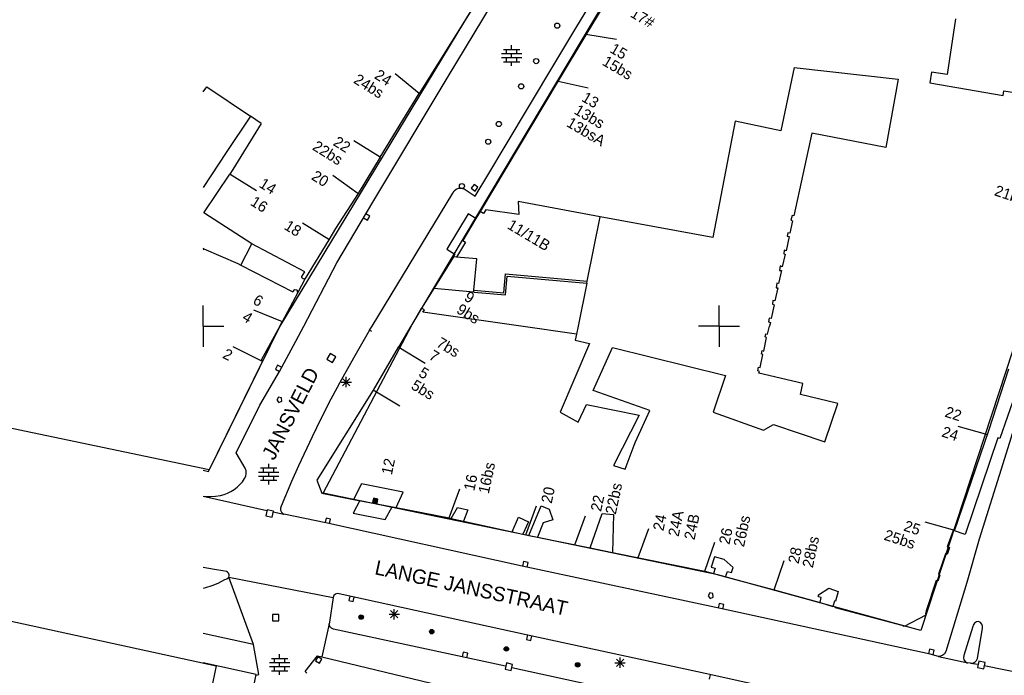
# Model space of a CAD drawing. Header units: millimetres. Extents: x 135944 to 142000, y 454200 to 456692.
# Tile 70 of 153: x 136632 to 136728, y 456166 to 456230. Entities that reach past the tile are written whole.
import ezdxf
from ezdxf.enums import TextEntityAlignment as Align

# ---------------------------------------------------------------- set-up
doc = ezdxf.new("R2010")
doc.units = ezdxf.units.MM
for name, color, linetype in [('TotaalGBKN2013_Bistad', 251, 'Continuous'), ('TotaalGBKN2013X$0$Contouren', 251, 'Continuous'), ('TotaalGBKN2013X$0$Xref', 251, 'Continuous')]:
    doc.layers.add(name, color=color, linetype=linetype)
doc.styles.add('TotaalGBKN2013X$0$GBKN binnenstad 2009$0$Standard', font='txt')

# ---------------------------------------------------------------- blocks, each defined once
blk = doc.blocks.new('TotaalGBKN2013X$0$GBKN binnenstad 2009')
at = {"layer": 'TotaalGBKN2013_Bistad'}
for p, q in [((136686114, 456228910), (136691119, 456237243)), ((136690536, 456233988), (136687078, 456228281)), ((136676665, 456231807), (136672772, 456225506)), ((136673743, 456224225), (136677945, 456231178)), ((136722943, 456229830), (136722123, 456224427)), ((136684095, 456225507), (136686114, 456228910)), ((136687078, 456228281), (136684397, 456223791)), ((136687097, 456228328), (136690060, 456227856)), ((136679890, 456226859), (136679890, 456227259)), ((136678910, 456226459), (136680870, 456226459)), ((136679090, 456226859), (136680690, 456226859)), ((136679390, 456226459), (136679390, 456226859)), ((136679890, 456226059), (136679890, 456226459)), ((136680390, 456226459), (136680390, 456226859)), ((136672772, 456225506), (136670935, 456222564)), ((136678910, 456226059), (136680870, 456226059)), ((136679090, 456225659), (136680690, 456225659)), ((136679262, 456217482), (136684095, 456225507)), ((136679390, 456225659), (136679390, 456226059)), ((136679890, 456225259), (136679890, 456225659)), ((136680390, 456225659), (136680390, 456226059)), ((136670926, 456222569), (136668599, 456224487)), ((136707299, 456225111), (136705984, 456218968)), ((136707299, 456225111), (136717363, 456223983)), ((136720591, 456224633), (136720440, 456223617)), ((136722123, 456224427), (136720591, 456224633)), ((136666441, 456212032), (136673743, 456224225)), ((136684397, 456223791), (136676846, 456211143)), ((136684400, 456223789), (136687326, 456223124)), ((136717363, 456223983), (136716163, 456217334)), ((136720440, 456223617), (136727536, 456222380)), ((136650000, 456222730), (136650354, 456223220)), ((136650354, 456223220), (136654560, 456220366)), ((136669330, 456219994), (136670935, 456222564)), ((136727536, 456222380), (136727617, 456222844)), ((136727617, 456222844), (136728858, 456222628)), ((136654560, 456220366), (136652214, 456216861)), ((136655606, 456219656), (136652875, 456215193)), ((136655606, 456219656), (136654560, 456220366)), ((136667146, 456216405), (136669330, 456219994)), ((136701552, 456219889), (136699398, 456208607)), ((136705984, 456218968), (136701552, 456219889)), ((136708991, 456218723), (136707265, 456210708)), ((136716163, 456217334), (136708991, 456218723)), ((136667138, 456216410), (136664588, 456217991)), ((136652214, 456216861), (136650000, 456213462)), ((136677691, 456214801), (136679262, 456217482)), ((136667146, 456216405), (136665008, 456212890)), ((136652875, 456215193), (136652572, 456214744)), ((136676345, 456212607), (136677691, 456214801)), ((136650043, 456211000), (136652572, 456214744)), ((136655162, 456213123), (136652618, 456214714)), ((136664992, 456212862), (136662561, 456214621)), ((136665008, 456212890), (136662816, 456209472)), ((136666357, 456200000), (136674181, 456212912)), ((136674181, 456212912), (136674319, 456213128)), ((136674319, 456213128), (136674517, 456213292)), ((136674517, 456213292), (136674755, 456213387)), ((136674755, 456213387), (136675011, 456213404)), ((136675011, 456213404), (136675260, 456213342)), ((136675260, 456213342), (136675298, 456213325)), ((136675298, 456213325), (136676345, 456212607)), ((136676254, 456213746), (136675983, 456213387)), ((136675983, 456213387), (136676342, 456213116)), ((136676613, 456213475), (136676254, 456213746)), ((136676342, 456213116), (136676613, 456213475)), ((136662953, 456206151), (136666441, 456212032)), ((136688475, 456210626), (136680518, 456212097)), ((136680518, 456212097), (136680592, 456210840)), ((136654691, 456207985), (136650043, 456211000)), ((136676846, 456211143), (136676413, 456210447)), ((136677180, 456210942), (136676846, 456211143)), ((136677381, 456211276), (136677180, 456210942)), ((136680592, 456210840), (136677381, 456211276)), ((136665537, 456210512), (136665925, 456210284)), ((136666154, 456210671), (136665766, 456210900)), ((136665925, 456210284), (136666154, 456210671)), ((136675686, 456210887), (136673617, 456207463)), ((136676413, 456210447), (136675167, 456208306)), ((136676413, 456210447), (136675686, 456210887)), ((136687213, 456204362), (136688475, 456210626)), ((136699398, 456208607), (136688475, 456210626)), ((136707138, 456210238), (136706854, 456209020)), ((136707093, 456210733), (136706973, 456210288)), ((136706973, 456210288), (136707138, 456210238)), ((136707265, 456210708), (136707093, 456210733)), ((136662158, 456208398), (136659615, 456209989)), ((136662816, 456209472), (136662167, 456208378)), ((136706682, 456209070), (136706613, 456208734)), ((136706854, 456209020), (136706682, 456209070)), ((136662167, 456208378), (136659863, 456204612)), ((136675413, 456208164), (136674558, 456206711)), ((136675167, 456208306), (136675413, 456208164)), ((136706797, 456208696), (136706513, 456207325)), ((136706613, 456208734), (136706797, 456208696)), ((136650057, 456207500), (136650000, 456207527)), ((136650057, 456207500), (136650000, 456207382)), ((136650057, 456207500), (136653346, 456206076)), ((136653627, 456205933), (136654691, 456207985)), ((136659834, 456205271), (136654691, 456207985)), ((136673617, 456207463), (136674399, 456206989)), ((136706315, 456207376), (136706271, 456207033)), ((136706513, 456207325), (136706315, 456207376)), ((136674246, 456206741), (136672341, 456203660)), ((136674399, 456206989), (136674246, 456206741)), ((136674558, 456206711), (136674246, 456206741)), ((136676508, 456206535), (136674558, 456206711)), ((136676235, 456203508), (136676508, 456206535)), ((136706418, 456207002), (136706127, 456205764)), ((136706271, 456207033), (136706418, 456207002)), ((136653346, 456206076), (136653627, 456205933)), ((136653627, 456205933), (136658686, 456203340)), ((136659563, 456204807), (136659834, 456205271)), ((136659732, 456200000), (136662953, 456206151)), ((136706070, 456205390), (136705779, 456204133)), ((136705936, 456205846), (136705866, 456205415)), ((136705866, 456205415), (136706070, 456205390)), ((136706127, 456205764), (136705936, 456205846)), ((136659863, 456204612), (136659155, 456203284)), ((136659553, 456204732), (136659563, 456204807)), ((136659579, 456204672), (136659553, 456204732)), ((136659680, 456204598), (136659579, 456204672)), ((136659750, 456204578), (136659680, 456204598)), ((136659863, 456204612), (136659750, 456204578)), ((136679128, 456203247), (136679293, 456205075)), ((136679293, 456205075), (136687213, 456204362)), ((136679309, 456203030), (136679474, 456204858)), ((136679474, 456204858), (136687173, 456204165)), ((136687173, 456204165), (136687213, 456204362)), ((136658686, 456203340), (136658879, 456203566)), ((136658879, 456203566), (136659050, 456203523)), ((136659050, 456203523), (136659110, 456203488)), ((136659110, 456203488), (136659091, 456203328)), ((136659091, 456203328), (136659155, 456203284)), ((136672341, 456203660), (136671155, 456201742)), ((136676217, 456203309), (136672341, 456203660)), ((136676217, 456203309), (136676235, 456203508)), ((136676235, 456203508), (136679128, 456203247)), ((136687173, 456204165), (136686334, 456200000)), ((136705716, 456203727), (136705419, 456202452)), ((136705601, 456204183), (136705551, 456203727)), ((136705551, 456203727), (136705716, 456203727)), ((136705779, 456204133), (136705601, 456204183)), ((136659155, 456203284), (136657654, 456200432)), ((136676217, 456203309), (136679309, 456203030)), ((136705215, 456202502), (136705177, 456202127)), ((136705419, 456202452), (136705215, 456202502)), ((136650000, 456200000), (136650000, 456202000)), ((136657664, 456200428), (136654885, 456201556)), ((136670137, 456200000), (136671155, 456201742)), ((136671430, 456201580), (136671155, 456201742)), ((136671298, 456201356), (136671430, 456201580)), ((136700000, 456200000), (136700000, 456202000)), ((136705355, 456202071), (136705052, 456200738)), ((136705177, 456202127), (136705355, 456202071)), ((136680783, 456200000), (136671298, 456201356)), ((136704878, 456200782), (136704811, 456200427)), ((136705052, 456200738), (136704878, 456200782)), ((136650000, 456200000), (136652000, 456200000)), ((136650000, 456200000), (136652000, 456200000)), ((136650000, 456200000), (136650000, 456198000)), ((136657418, 456200000), (136655613, 456196697)), ((136657418, 456200000), (136657654, 456200432)), ((136658963, 456198532), (136659732, 456200000)), ((136666127, 456199620), (136664686, 456197138)), ((136666127, 456199620), (136666357, 456200000)), ((136666345, 456199498), (136666127, 456199621)), ((136668946, 456197961), (136670137, 456200000)), ((136686179, 456199229), (136680783, 456200000)), ((136686334, 456200000), (136686179, 456199229)), ((136700000, 456200000), (136698000, 456200000)), ((136700000, 456200000), (136698000, 456200000)), ((136700000, 456200000), (136702000, 456200000)), ((136700000, 456200000), (136702000, 456200000)), ((136700000, 456200000), (136700000, 456198000)), ((136704708, 456199233), (136704898, 456200000)), ((136704811, 456200427), (136704988, 456200365)), ((136704988, 456200365), (136704898, 456200000)), ((136731655, 456200000), (136727513, 456186660)), ((136686179, 456199229), (136686060, 456198639)), ((136686060, 456198639), (136687437, 456198321)), ((136704340, 456197592), (136704611, 456198917)), ((136704463, 456198953), (136704538, 456199266)), ((136704611, 456198917), (136704463, 456198953)), ((136704538, 456199266), (136704708, 456199233)), ((136655738, 456196574), (136652905, 456197992)), ((136657387, 456195607), (136658963, 456198532)), ((136668905, 456197976), (136666482, 456193804)), ((136668946, 456197961), (136668905, 456197976)), ((136668946, 456197961), (136671523, 456196426)), ((136687437, 456198321), (136684605, 456191655)), ((136687792, 456193765), (136689658, 456197926)), ((136689658, 456197926), (136700638, 456195207)), ((136704116, 456197291), (136704179, 456197637)), ((136704179, 456197637), (136704340, 456197592)), ((136655613, 456196697), (136655762, 456196623)), ((136662309, 456197339), (136661988, 456196808)), ((136661988, 456196808), (136662519, 456196487)), ((136662840, 456197018), (136662309, 456197339)), ((136662519, 456196487), (136662840, 456197018)), ((136664686, 456197138), (136663388, 456194824)), ((136704005, 456195982), (136704262, 456197256)), ((136704262, 456197256), (136704116, 456197291)), ((136650500, 456185913), (136655738, 456196574)), ((136655762, 456196623), (136655738, 456196574)), ((136657190, 456196221), (136656986, 456195821)), ((136656986, 456195821), (136657386, 456195616)), ((136657591, 456196017), (136657190, 456196221)), ((136703748, 456195661), (136703828, 456196025)), ((136703828, 456196025), (136704005, 456195982)), ((136726170, 456189870), (136728111, 456195847)), ((136655471, 456192321), (136657387, 456195607)), ((136663388, 456194824), (136662373, 456192924)), ((136663504, 456194221), (136664212, 456194929)), ((136664212, 456194221), (136663504, 456194929)), ((136663858, 456194075), (136663858, 456195075)), ((136700638, 456195207), (136699424, 456191663)), ((136703916, 456195616), (136703748, 456195661)), ((136703874, 456195431), (136703916, 456195616)), ((136708118, 456194439), (136703874, 456195431)), ((136729453, 456195492), (136727239, 456189111)), ((136666482, 456193804), (136661013, 456185048)), ((136663358, 456194575), (136664358, 456194575)), ((136666479, 456193822), (136669056, 456192287)), ((136707894, 456193368), (136708118, 456194439)), ((136657283, 456193114), (136657114, 456192825)), ((136657114, 456192825), (136657319, 456192594)), ((136657569, 456193051), (136657283, 456193114)), ((136657602, 456192718), (136657569, 456193051)), ((136662373, 456192924), (136661393, 456191006)), ((136693306, 456191809), (136687792, 456193765)), ((136711535, 456192496), (136707894, 456193368)), ((136653181, 456187701), (136655471, 456192321)), ((136657319, 456192594), (136657602, 456192718)), ((136686352, 456190674), (136687159, 456192393)), ((136687159, 456192393), (136692273, 456191355)), ((136710269, 456188768), (136711535, 456192496)), ((136661393, 456191006), (136660546, 456189271)), ((136684605, 456191655), (136686352, 456190674)), ((136692273, 456191355), (136689766, 456186496)), ((136692073, 456189141), (136693306, 456191809)), ((136699424, 456191663), (136704298, 456189910)), ((136704298, 456189910), (136705280, 456190453)), ((136705280, 456190453), (136710269, 456188768)), ((136723146, 456190284), (136726037, 456189485)), ((136660546, 456189271), (136659232, 456186463)), ((136691899, 456188793), (136692073, 456189141)), ((136722820, 456180136), (136726170, 456189870)), ((136727044, 456189161), (136723854, 456179782)), ((136727239, 456189111), (136727044, 456189161)), ((136690886, 456186135), (136691769, 456188453)), ((136691769, 456188453), (136691899, 456188793)), ((136654061, 456186231), (136653181, 456187701)), ((136654148, 456185964), (136654061, 456186231)), ((136655543, 456186247), (136657143, 456186247)), ((136655843, 456185847), (136655843, 456186247)), ((136656343, 456186247), (136656343, 456186647)), ((136656843, 456185847), (136656843, 456186247)), ((136659232, 456186463), (136658559, 456184940)), ((136689766, 456186496), (136690886, 456186135)), ((136727513, 456186660), (136725214, 456179328)), ((136650000, 456186031), (136650500, 456185913)), ((136653788, 456184913), (136654001, 456185211)), ((136654001, 456185211), (136654108, 456185455)), ((136654108, 456185455), (136654159, 456185705)), ((136654159, 456185705), (136654148, 456185964)), ((136655363, 456185847), (136657323, 456185847)), ((136655363, 456185447), (136657323, 456185447)), ((136655843, 456185047), (136655843, 456185447)), ((136656343, 456185447), (136656343, 456185847)), ((136656843, 456185047), (136656843, 456185447)), ((136652991, 456184161), (136653281, 456184385)), ((136653281, 456184385), (136653547, 456184637)), ((136653547, 456184637), (136653788, 456184913)), ((136655543, 456185047), (136657143, 456185047)), ((136656343, 456184647), (136656343, 456185047)), ((136658559, 456184940), (136657564, 456182524)), ((136661013, 456185048), (136661506, 456183792)), ((136665342, 456184698), (136664575, 456183197)), ((136669373, 456183886), (136665342, 456184698)), ((136650000, 456183519), (136650204, 456183488)), ((136650000, 456183499), (136656156, 456182121)), ((136650204, 456183488), (136650692, 456183465)), ((136650692, 456183465), (136651179, 456183493)), ((136651179, 456183493), (136651661, 456183571)), ((136651661, 456183571), (136652014, 456183667)), ((136652014, 456183667), (136652356, 456183799)), ((136652356, 456183799), (136652682, 456183965)), ((136652682, 456183965), (136652991, 456184161)), ((136661506, 456183792), (136664575, 456183197)), ((136666501, 456183302), (136666419, 456182880)), ((136666923, 456183220), (136666501, 456183302)), ((136668693, 456182395), (136669373, 456183886)), ((136673836, 456181400), (136674862, 456184219)), ((136657564, 456182524), (136657489, 456182337)), ((136657489, 456182337), (136657492, 456182136)), ((136665178, 456183071), (136664535, 456181844)), ((136664575, 456183197), (136668693, 456182395)), ((136666419, 456182880), (136666841, 456182798)), ((136666548, 456183232), (136666489, 456182927)), ((136666489, 456182927), (136666794, 456182868)), ((136666853, 456183173), (136666548, 456183232)), ((136666596, 456183161), (136666560, 456182975)), ((136666560, 456182975), (136666746, 456182939)), ((136666782, 456183125), (136666596, 456183161)), ((136666643, 456183091), (136666630, 456183022)), ((136666630, 456183022), (136666699, 456183009)), ((136666712, 456183078), (136666643, 456183091)), ((136666699, 456183009), (136666712, 456183078)), ((136666746, 456182939), (136666782, 456183125)), ((136666794, 456182868), (136666853, 456183173)), ((136666841, 456182798), (136666923, 456183220)), ((136667618, 456181252), (136668322, 456182459)), ((136668693, 456182395), (136673835, 456181394)), ((136674046, 456181353), (136674660, 456182422)), ((136674660, 456182422), (136675662, 456182168)), ((136681272, 456179757), (136682298, 456182576)), ((136681562, 456179697), (136682755, 456182559)), ((136682755, 456182559), (136683540, 456182252)), ((136656192, 456182194), (136656060, 456181588)), ((136656060, 456181588), (136656666, 456181456)), ((136656798, 456182062), (136656192, 456182194)), ((136656666, 456181456), (136656798, 456182062)), ((136656783, 456181985), (136657820, 456181761)), ((136657492, 456182136), (136657572, 456181951)), ((136657572, 456181951), (136657717, 456181811)), ((136657717, 456181811), (136657820, 456181761)), ((136661864, 456180927), (136657820, 456181761)), ((136661906, 456181380), (136661809, 456180940)), ((136662346, 456181283), (136661906, 456181380)), ((136664535, 456181844), (136667618, 456181252)), ((136673835, 456181394), (136674046, 456181353)), ((136675662, 456182168), (136675218, 456181093)), ((136679938, 456180052), (136680551, 456181476)), ((136680551, 456181476), (136681533, 456181032)), ((136683540, 456182252), (136683876, 456181215)), ((136686033, 456178789), (136687059, 456181608)), ((136687506, 456178485), (136688681, 456181835)), ((136688681, 456181835), (136689770, 456181717)), ((136689770, 456181717), (136689658, 456178046)), ((136680928, 456176723), (136661864, 456180927)), ((136662249, 456180843), (136662346, 456181283)), ((136674046, 456181353), (136675218, 456181093)), ((136675218, 456181093), (136679938, 456180052)), ((136681533, 456181032), (136680990, 456179820)), ((136682951, 456180914), (136682402, 456179526)), ((136683876, 456181215), (136682951, 456180914)), ((136719954, 456181008), (136722845, 456180209)), ((136679938, 456180052), (136680990, 456179820)), ((136680990, 456179820), (136681562, 456179697)), ((136681562, 456179697), (136682402, 456179526)), ((136682402, 456179526), (136687506, 456178485)), ((136692175, 456177542), (136693201, 456180361)), ((136722686, 456180161), (136722114, 456178603)), ((136722820, 456180136), (136722686, 456180161)), ((136723854, 456179782), (136722820, 456180136)), ((136698630, 456176216), (136699603, 456179055)), ((136722114, 456178603), (136722339, 456178513)), ((136722339, 456178513), (136722131, 456177859)), ((136725214, 456179328), (136724017, 456175142)), ((136687506, 456178485), (136689658, 456178046)), ((136689658, 456178046), (136698630, 456176216)), ((136699552, 456177634), (136699232, 456176611)), ((136700493, 456177361), (136699552, 456177634)), ((136721961, 456177904), (136721271, 456175948)), ((136722131, 456177859), (136721961, 456177904)), ((136700146, 456172601), (136680928, 456176723)), ((136681046, 456177160), (136680949, 456176720)), ((136681486, 456177063), (136681046, 456177160)), ((136681389, 456176623), (136681486, 456177063)), ((136699232, 456176611), (136699615, 456176513)), ((136701359, 456176579), (136700493, 456177361)), ((136705356, 456174427), (136706329, 456177266)), ((136651091, 456176390), (136650000, 456176584)), ((136651901, 456176263), (136651091, 456176390)), ((136652233, 456176184), (136651901, 456176263)), ((136652333, 456176128), (136652233, 456176184)), ((136652438, 456176022), (136652333, 456176128)), ((136652490, 456175652), (136652398, 456175546)), ((136652503, 456175887), (136652438, 456176022)), ((136652490, 456175652), (136652518, 456175768)), ((136654853, 456169125), (136652490, 456175652)), ((136652490, 456175652), (136662584, 456173681)), ((136652518, 456175768), (136652503, 456175887)), ((136698630, 456176216), (136699463, 456175994)), ((136699615, 456176513), (136699463, 456175994)), ((136699463, 456175994), (136700614, 456175688)), ((136700614, 456175688), (136700818, 456176213)), ((136700614, 456175688), (136705356, 456174427)), ((136700818, 456176213), (136701214, 456176094)), ((136701214, 456176094), (136701359, 456176579)), ((136721412, 456175843), (136721204, 456175269)), ((136721271, 456175948), (136721412, 456175843)), ((136650818, 456174801), (136650213, 456174604)), ((136651409, 456175036), (136650818, 456174801)), ((136652064, 456175382), (136651409, 456175036)), ((136652280, 456175469), (136652064, 456175382)), ((136652398, 456175546), (136652280, 456175469)), ((136721059, 456175319), (136720086, 456172395)), ((136721204, 456175269), (136721059, 456175319)), ((136724017, 456175142), (136721978, 456168426)), ((136650213, 456174604), (136650000, 456174542)), ((136662665, 456173865), (136662586, 456173691)), ((136662807, 456173993), (136662665, 456173865)), ((136662990, 456174052), (136662807, 456173993)), ((136663180, 456174032), (136662990, 456174052)), ((136681311, 456170065), (136663180, 456174032)), ((136664191, 456173813), (136664094, 456173373)), ((136699107, 456174114), (136698938, 456173825)), ((136698938, 456173825), (136699143, 456173594)), ((136699393, 456174051), (136699107, 456174114)), ((136699426, 456173718), (136699393, 456174051)), ((136705356, 456174427), (136709805, 456173176)), ((136709655, 456173743), (136709660, 456173923)), ((136709905, 456173683), (136709655, 456173743)), ((136709660, 456173923), (136710644, 456174566)), ((136710644, 456174566), (136711559, 456174252)), ((136711559, 456174252), (136711285, 456173308)), ((136662584, 456173681), (136662236, 456171281)), ((136662586, 456173691), (136662584, 456173681)), ((136664094, 456173373), (136664534, 456173276)), ((136664534, 456173276), (136664631, 456173716)), ((136699143, 456173594), (136699426, 456173718)), ((136700023, 456173090), (136699926, 456172650)), ((136700463, 456172993), (136700023, 456173090)), ((136700366, 456172553), (136700463, 456172993)), ((136709805, 456173176), (136709905, 456173683)), ((136709805, 456173176), (136711020, 456172817)), ((136711200, 456173328), (136711020, 456172817)), ((136711300, 456172734), (136711020, 456172817)), ((136711285, 456173308), (136711200, 456173328)), ((136656696, 456172025), (136656696, 456171405)), ((136657316, 456172025), (136656696, 456172025)), ((136657316, 456171405), (136657316, 456172025)), ((136668009, 456172052), (136669009, 456172052)), ((136668155, 456171698), (136668863, 456172406)), ((136668863, 456171698), (136668155, 456172406)), ((136668509, 456171552), (136668509, 456172552)), ((136720472, 456168177), (136700146, 456172601)), ((136711300, 456172679), (136711300, 456172734)), ((136717760, 456170974), (136711300, 456172679)), ((136720047, 456171968), (136717958, 456170848)), ((136720086, 456172395), (136720027, 456172111)), ((136720027, 456172111), (136720047, 456171968)), ((136656696, 456171405), (136657316, 456171405)), ((136662201, 456171125), (136661506, 456167907)), ((136662236, 456171281), (136662201, 456171125)), ((136662212, 456170995), (136662201, 456171125)), ((136662292, 456170816), (136662212, 456170995)), ((136717958, 456170848), (136717760, 456170974)), ((136724606, 456170874), (136723734, 456168039)), ((136724643, 456170985), (136724606, 456170874)), ((136724769, 456171171), (136724643, 456170985)), ((136724951, 456171302), (136724769, 456171171)), ((136725168, 456171361), (136724951, 456171302)), ((136725344, 456171263), (136725168, 456171361)), ((136725486, 456171098), (136725344, 456171263)), ((136725561, 456170892), (136725486, 456171098)), ((136725557, 456170674), (136725561, 456170892)), ((136654853, 456169125), (136650000, 456170193)), ((136662436, 456170684), (136662292, 456170816)), ((136662621, 456170619), (136662436, 456170684)), ((136679299, 456167007), (136662621, 456170619)), ((136699106, 456166207), (136681311, 456170065)), ((136681422, 456170043), (136681325, 456169603)), ((136681765, 456169506), (136681862, 456169946)), ((136725055, 456167788), (136725557, 456170674)), ((136655367, 456166196), (136654853, 456169125)), ((136681325, 456169603), (136681765, 456169506)), ((136657402, 456167770), (136657402, 456168170)), ((136659859, 456166507), (136661083, 456168009)), ((136661083, 456168009), (136661506, 456167907)), ((136675205, 456168356), (136675108, 456167916)), ((136675645, 456168259), (136675205, 456168356)), ((136675548, 456167819), (136675645, 456168259)), ((136720406, 456168650), (136720310, 456168211)), ((136720845, 456168555), (136720406, 456168650)), ((136721283, 456167965), (136720472, 456168177)), ((136720750, 456168115), (136720845, 456168555)), ((136721685, 456168066), (136721467, 456167979)), ((136721862, 456168221), (136721685, 456168066)), ((136721978, 456168426), (136721862, 456168221)), ((136723734, 456168039), (136723703, 456167834)), ((136655121, 456166215), (136650000, 456167331)), ((136656422, 456167370), (136658382, 456167370)), ((136656602, 456167770), (136658202, 456167770)), ((136656902, 456167370), (136656902, 456167770)), ((136657402, 456166970), (136657402, 456167370)), ((136657902, 456167370), (136657902, 456167770)), ((136661101, 456167930), (136660869, 456167544)), ((136660869, 456167544), (136661255, 456167312)), ((136661487, 456167698), (136661101, 456167930)), ((136661255, 456167312), (136661487, 456167698)), ((136661506, 456167907), (136672899, 456165172)), ((136679386, 456167321), (136679254, 456166715)), ((136679992, 456167189), (136679386, 456167321)), ((136679860, 456166583), (136679992, 456167189)), ((136689910, 456167341), (136690910, 456167341)), ((136690056, 456166987), (136690764, 456167695)), ((136690764, 456166987), (136690056, 456167695)), ((136690410, 456166841), (136690410, 456167841)), ((136721467, 456167979), (136721283, 456167965)), ((136721283, 456167965), (136724123, 456167328)), ((136723703, 456167834), (136723751, 456167632)), ((136723751, 456167632), (136723871, 456167463)), ((136723871, 456167463), (136724046, 456167352)), ((136724046, 456167352), (136724123, 456167328)), ((136724370, 456167294), (136724123, 456167328)), ((136724370, 456167294), (136724594, 456167310)), ((136724370, 456167294), (136725078, 456167204)), ((136724594, 456167310), (136724797, 456167403)), ((136724797, 456167403), (136724956, 456167561)), ((136724956, 456167561), (136725050, 456167765)), ((136725050, 456167765), (136725055, 456167788)), ((136725182, 456167486), (136725060, 456166878)), ((136725790, 456167364), (136725182, 456167486)), ((136725668, 456166756), (136725790, 456167364)), ((136725713, 456167076), (136734272, 456165359)), ((136653422, 456157962), (136655121, 456166215)), ((136655122, 456166149), (136655368, 456166196)), ((136656422, 456166970), (136658382, 456166970)), ((136656602, 456166570), (136658202, 456166570)), ((136656902, 456166570), (136656902, 456166970)), ((136657402, 456166170), (136657402, 456166570)), ((136657902, 456166570), (136657902, 456166970)), ((136660047, 456166341), (136659860, 456166507)), ((136679254, 456166715), (136679860, 456166583)), ((136679899, 456166877), (136697095, 456163152)), ((136699157, 456166197), (136699060, 456165757)), ((136711342, 456163496), (136699106, 456166207)), ((136725060, 456166878), (136725668, 456166756))]:
    blk.add_line(p, q, dxfattribs=at)
for centre, radius in [((136684319, 456229158), 250), ((136682276, 456225719), 250), ((136680820, 456223269), 250), ((136678649, 456219615), 250), ((136677628, 456217896), 250), ((136675074, 456213597), 250), ((136665300, 456171772), 215), ((136665300, 456171772), 155), ((136665300, 456171772), 95), ((136665300, 456171772), 35), ((136672148, 456170362), 215), ((136672148, 456170362), 155), ((136672148, 456170362), 95), ((136672148, 456170362), 35), ((136679382, 456168683), 215), ((136679382, 456168683), 155), ((136679382, 456168683), 95), ((136679382, 456168683), 35), ((136686293, 456167139), 215), ((136686293, 456167139), 155), ((136686293, 456167139), 95), ((136686293, 456167139), 35)]:
    blk.add_circle(centre, radius, dxfattribs=at)
at = {"layer": 'TotaalGBKN2013_Bistad', "style": 'TotaalGBKN2013X$0$GBKN binnenstad 2009$0$Standard'}
for s, rotation, p in [('17#', 329.4966, (136691585.5, 456230525.1)), ('15', 329.5022, (136689604.5, 456227080.1)), ('15bs', 329.5022, (136688864.5, 456225856.1)), ('13', 329.5022, (136686862.5, 456222352.1)), ('13bs', 329.5022, (136686131.5, 456221124.1)), ('13bsA', 329.5022, (136685397.5, 456219896.1)), ('16', 327.9876, (136654759.4, 456212253.9)), ('11/11B', 329.2053, (136679652.8, 456209987.7)), ('9', 328.3812, (136675474.3, 456203018.8)), ('9bs', 328.3812, (136674727.3, 456201801.8)), ('7bs', 329.2072, (136672780.8, 456198540.7)), ('7', 329.2072, (136672047.8, 456197311.7)), ('5', 329.1978, (136671064.9, 456195651.7)), ('5bs', 329.2072, (136670329.8, 456194424.7)), ('12', 77.9549, (136667760.6, 456185624)), ('16bs', 77.9549, (136677156.6, 456183790)), ('16', 77.9549, (136675751.6, 456184063)), ('20', 77.9549, (136683255.6, 456182854)), ('22bs', 77.9549, (136689471.6, 456181788)), ('22', 77.9549, (136688046.6, 456182064)), ('24', 77.9549, (136694086.6, 456180183)), ('24A', 78.4716, (136695561.6, 456179633.3)), ('24B', 78.4716, (136697109.6, 456179309.3)), ('26bs', 77.9549, (136701898.6, 456178629)), ('26', 77.9549, (136700488.6, 456178875)), ('28bs', 77.9549, (136708573.6, 456176610)), ('28', 77.9549, (136707195.6, 456177002))]:
    blk.add_text(s, height=1054, rotation=rotation, dxfattribs=at).set_placement(p, align=Align.MIDDLE_LEFT)
for s, rotation, p in [('24bs', 327.9876, (136667353.2, 456222490.2)), ('24', 327.9876, (136668115.9, 456223712.6)), ('22bs', 327.9876, (136663362.3, 456216009.9)), ('22', 327.9876, (136664114.9, 456217224.9)), ('20', 327.9876, (136662002.5, 456213911.2)), ('14', 327.9969, (136656927.6, 456213174.5)), ('21bs', 341.2601, (136729685, 456212238.5)), ('18', 327.9876, (136659357.8, 456209086.2)), ('6', 327.9969, (136655659.7, 456202285.8)), ('4', 327.9876, (136654622.8, 456200656)), ('2', 333.4104, (136652727.7, 456197073.1)), ('22', 342.0086, (136723467.2, 456191263.2)), ('24', 342.0086, (136723163.4, 456189333)), ('25', 342.0086, (136719479.9, 456180203.7)), ('25bs', 342.0086, (136718987.8, 456178857.2))]:
    blk.add_text(s, height=1054, rotation=rotation, dxfattribs=at).set_placement(p, align=Align.MIDDLE_RIGHT)
for s, rotation, p in [('JANSVELD', 62.882978, (136659066.5, 456191204)), ('LANGE JANSSTRAAT', 347.712222, (136675843.4, 456173918.8))]:
    blk.add_text(s, height=1400, rotation=rotation, dxfattribs=at).set_placement(p, align=Align.CENTER)

msp = doc.modelspace()

# ---------------------------------------------------------------- linework, layer by layer
at = {"layer": 'TotaalGBKN2013X$0$Contouren'}
for p, q in [((136670.238, 456200.163), (136715.201, 456275.575)), ((136684.913, 456245.485), (136657.427, 456200)), ((136737.922, 456226.487), (136719.557, 456170.481)), ((136657.427, 456200), (136650.576, 456186.051)), ((136661.631, 456183.792), (136670.238, 456200.163)), ((136650.576, 456186.051), (136610.205, 456194.55)), ((136699.877, 456175.885), (136661.631, 456183.792)), ((136719.557, 456170.481), (136699.877, 456175.885)), ((136617.327, 456174.449), (136651.259, 456167.058)), ((136651.259, 456167.058), (136649.335, 456157.991))]:
    msp.add_line(p, q, dxfattribs=at)

# ---------------------------------------------------------------- block references
at = {"layer": 'TotaalGBKN2013X$0$Xref', "xscale": 0.0009999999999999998, "yscale": 0.0009999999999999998, "zscale": 0.0009999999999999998}
msp.add_blockref('TotaalGBKN2013X$0$GBKN binnenstad 2009', (0, 0), dxfattribs=at)

doc.saveas('drawing.dxf')
